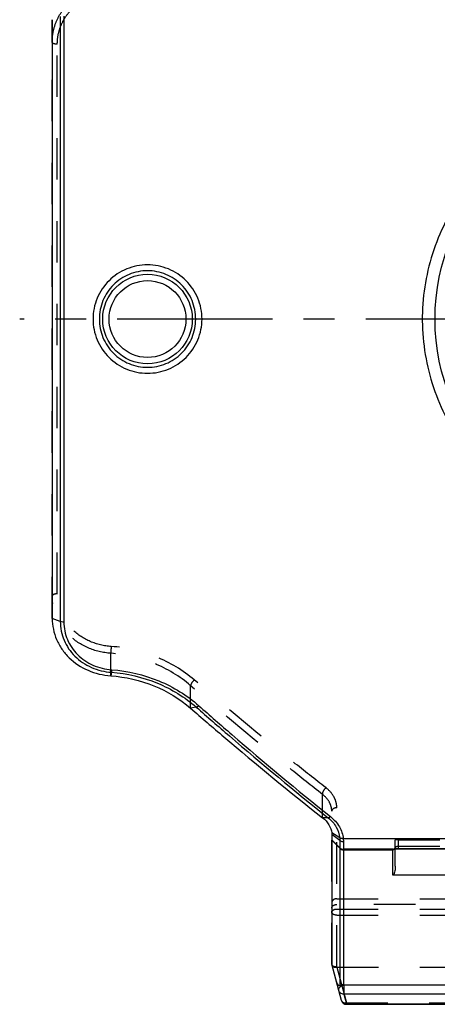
# Model space of a CAD drawing. Header units: millimetres. Extents: x 0 to 1000, y 0 to 1000.
# Tile 1 of 4: x 402 to 468, y 363 to 518. Entities that reach past the tile are written whole.
import ezdxf

# ---------------------------------------------------------------- set-up
doc = ezdxf.new("R2010")
doc.units = ezdxf.units.MM
doc.header["$LTSCALE"] = 65.185185
doc.linetypes.add('CENTER', pattern=[0.6, 0.375, -0.075, 0.075, -0.075])
doc.linetypes.add('HIDDEN', pattern=[0.2, 0.1, -0.1])
for name, color, linetype in [('ACHSEN_S', 7, 'CONTINUOUS'), ('FASEN', 7, 'CONTINUOUS'), ('KONST.EL_MIT_GEO', 7, 'CONTINUOUS')]:
    doc.layers.add(name, color=color, linetype=linetype)

msp = doc.modelspace()

# ---------------------------------------------------------------- linework, layer by layer
at = {"layer": 'ACHSEN_S', "color": 40, "linetype": 'CENTER'}
msp.add_line((598.12, 470.91), (401.88, 470.91), dxfattribs=at)
at = {"layer": 'FASEN', "color": 7, "linetype": 'Continuous'}
for p, q in [((407, 518.02), (407, 423.81)), ((451, 389.81), (451, 369.38))]:
    msp.add_line(p, q, dxfattribs=at)
for points, knots in [([(407, 423.81), (407, 423.24), (407.12, 422.1), (407.64, 420.45), (408.48, 418.93), (410.01, 417.12), (412.58, 415.43), (414.99, 414.86), (416.22, 414.77)], [0, 0, 0, 0, 0.120679, 0.241535, 0.363412, 0.487069, 0.739904, 1, 1, 1, 1]), ([(416.22, 414.77), (418.54, 414.61), (423.09, 413.57), (427.09, 411.15), (428.79, 409.67)], [0, 0, 0, 0, 0.507628, 1, 1, 1, 1]), ([(428.79, 409.67), (430.52, 408.16), (437.34, 402.3), (444.28, 396.59), (449.54, 392.44)], [0, 0, 0, 0, 0.255551, 1, 1, 1, 1]), ([(449.54, 392.44), (449.94, 392.14), (450.62, 391.43), (450.95, 390.5), (450.99, 390.05)], [0, 0, 0, 0, 0.529097, 1, 1, 1, 1]), ([(450.99, 390.05), (450.99, 390.03), (451, 389.95), (451, 389.87), (451, 389.81)], [0, 0, 0, 0, 0.265675, 1, 1, 1, 1])]:
    msp.add_open_spline(points, degree=3, knots=knots, dxfattribs=at)
at = {"layer": 'KONST.EL_MIT_GEO', "color": 8, "linetype": 'HIDDEN'}
for p, q in [((407, 423.81), (407, 518.02)), ((407.8, 427.67), (407.8, 514.16)), ((416.22, 414.77), (416.22, 418.32)), ((428.79, 409.67), (428.79, 413.22)), ((449.54, 392.44), (449.54, 396.12)), ((451.8, 369.02), (451.8, 394.01)), ((451, 369.38), (451, 393.46)), ((461, 387.54), (461, 388.98)), ((461.5, 388.99), (472.5, 388.99)), ((461.5, 387.58), (461.5, 388.99)), ((460.75, 387.49), (460.75, 387.49)), ((461.5, 387.97), (472.5, 387.97)), ((451.8, 379.69), (477.2, 379.69)), ((477.2, 378.8), (451.8, 378.8)), ((451.8, 378.08), (477.2, 378.08)), ((451.8, 377.11), (477.2, 377.11)), ((451.82, 368.93), (451.8, 369.02)), ((451.8, 368.93), (453.3, 363.32)), ((451.82, 368.93), (477.18, 368.93)), ((453.3, 363.32), (475.7, 363.32)), ((453.3, 363.14), (453.3, 363.32))]:
    msp.add_line(p, q, dxfattribs=at)
at = {"layer": 'KONST.EL_MIT_GEO', "color": 7, "linetype": 'Continuous'}
for p, q in [((408.27, 518.51), (408.27, 423.32)), ((408.83, 518.6), (408.83, 423.23)), ((473.1, 470.91), (467.25, 470.91)), ((408.27, 423.32), (407, 423.81)), ((416.31, 415.33), (416.22, 414.77)), ((429.68, 409.84), (428.79, 409.67)), ((450.44, 392.43), (449.54, 392.44)), ((452.25, 389.29), (450.99, 390.05)), ((452.27, 388.86), (451, 389.81)), ((452.27, 387.71), (451, 388.97)), ((452.25, 389.29), (452.25, 389.27)), ((452.81, 389.16), (452.81, 389.15)), ((452.81, 389.15), (547.19, 389.15)), ((452.27, 387.63), (451, 388.89)), ((452.27, 388.86), (452.27, 366.04)), ((452.83, 388.68), (452.83, 366.25)), ((460.64, 387.47), (452.83, 387.47)), ((452.83, 387.4), (460.6, 387.4)), ((460.6, 383.42), (460.6, 387.45)), ((460.75, 387.49), (460.75, 387.49)), ((461, 384.8), (461, 387.54)), ((461.48, 387.57), (472.5, 387.57)), ((461.5, 387.58), (472.5, 387.58)), ((461.5, 387.58), (461.5, 387.57)), ((473.4, 383.42), (460.6, 383.42)), ((452.53, 363.68), (451, 369.38)), ((452.88, 366.07), (452.83, 366.25)), ((476.12, 366.07), (452.88, 366.07)), ((452.88, 366.07), (452.88, 364.7)), ((476.12, 364.7), (452.88, 364.7)), ((452.88, 364.7), (453.3, 363.14)), ((453.3, 363.14), (475.7, 363.14)), ((453.3, 363.14), (453.3, 363.08)), ((453.3, 363.08), (475.7, 363.08))]:
    msp.add_line(p, q, dxfattribs=at)
at = {"layer": 'KONST.EL_MIT_GEO', "color": 8, "linetype": 'HIDDEN'}
msp.add_lwpolyline([(461, 387.85), (461, 387.82), (461, 387.79), (460.99, 387.76), (460.98, 387.73), (460.97, 387.7), (460.96, 387.67), (460.94, 387.65), (460.93, 387.62), (460.91, 387.6), (460.89, 387.58), (460.88, 387.56), (460.86, 387.55), (460.84, 387.53), (460.82, 387.52), (460.81, 387.51), (460.79, 387.51), (460.78, 387.5), (460.77, 387.49), (460.76, 387.49), (460.75, 387.49)], dxfattribs=at)
at = {"layer": 'KONST.EL_MIT_GEO', "color": 7, "linetype": 'Continuous'}
msp.add_lwpolyline([(460.75, 387.49), (460.76, 387.49), (460.77, 387.49), (460.78, 387.5), (460.79, 387.5), (460.81, 387.5), (460.83, 387.51), (460.85, 387.51), (460.87, 387.51), (460.89, 387.52), (460.92, 387.52), (460.95, 387.53), (460.98, 387.53), (461.01, 387.54), (461.04, 387.54), (461.08, 387.55), (461.12, 387.55), (461.16, 387.56), (461.2, 387.56), (461.24, 387.56), (461.29, 387.57), (461.33, 387.57), (461.38, 387.57), (461.43, 387.57), (461.48, 387.57)], dxfattribs=at)
for centre, radius in [((500, 470.91), 32.75), ((422, 470.91), 7.05), ((422, 470.91), 6.05)]:
    msp.add_circle(centre, radius, dxfattribs=at)
for centre, radius, start, end in [((452.83, 388.28), 0.801, 225.133, 270.0212), ((452.83, 388.2), 0.801, 225.133, 270.0212), ((460.65, 387.84), 0.365, 268.4563, 285.1428), ((461.46, 384.28), 3.3, 98.2466, 100.7885), ((460.6, 387.8), 0.402, 311.9085, 314.7778), ((461.5, 384), 3.58, 89.9748, 98.2544), ((453.3, 363.88), 0.8, 195, 270)]:
    msp.add_arc(centre, radius, start, end, dxfattribs=at)
at = {"layer": 'KONST.EL_MIT_GEO', "color": 8, "linetype": 'HIDDEN'}
for centre, radius, start, end in [((460.6, 387.85), 0.401, 297.5068, 311.8768), ((460.6, 387.85), 0.4, 335.9911, 353.9172), ((460.6, 387.8), 0.4, 341.9998, 359.9326), ((460.6, 387.85), 0.396, 353.9425, 359.987)]:
    msp.add_arc(centre, radius, start, end, dxfattribs=at)
msp.add_ellipse((452.82, 365.67), major_axis=(-1.05, 3.25), ratio=0.228742, start_param=-0.074056, end_param=-0.039009, dxfattribs=at)
for points, knots in [([(407, 514.46), (407, 515.04), (407.12, 516.18), (407.63, 517.83), (408.48, 519.36), (410.01, 521.17), (412.58, 522.86), (414.99, 523.43), (416.22, 523.51)], [0, 0, 0, 0, 0.120933, 0.241951, 0.363899, 0.487499, 0.74007, 1, 1, 1, 1]), ([(407.8, 514.16), (407.8, 514.68), (407.91, 515.74), (408.39, 517.26), (409.17, 518.65), (410.58, 520.31), (412.95, 521.85), (415.15, 522.36), (416.28, 522.44)], [0, 0, 0, 0, 0.121109, 0.242244, 0.364252, 0.487863, 0.740323, 1, 1, 1, 1]), ([(407.8, 514.16), (407.7, 514.16), (407.51, 514.17), (407.28, 514.22), (407.14, 514.29), (407.05, 514.35), (407, 514.42), (407, 514.46)], [0, 0, 0, 0, 0.338566, 0.633853, 0.754801, 0.854895, 1, 1, 1, 1]), ([(407.8, 427.67), (407.7, 427.67), (407.51, 427.66), (407.28, 427.6), (407.14, 427.54), (407.05, 427.48), (407, 427.41), (407, 427.37)], [0, 0, 0, 0, 0.338566, 0.633853, 0.754801, 0.854895, 1, 1, 1, 1]), ([(416.28, 419.39), (415.15, 419.46), (412.95, 419.98), (410.58, 421.52), (409.17, 423.18), (408.39, 424.57), (407.91, 426.09), (407.8, 427.14), (407.8, 427.67)], [0, 0, 0, 0, 0.259677, 0.512137, 0.635748, 0.757756, 0.878891, 1, 1, 1, 1]), ([(416.22, 418.32), (414.99, 418.4), (412.58, 418.97), (410.01, 420.66), (408.48, 422.47), (407.63, 423.99), (407.12, 425.65), (407, 426.79), (407, 427.37)], [0, 0, 0, 0, 0.25993, 0.512501, 0.636101, 0.758049, 0.879067, 1, 1, 1, 1]), ([(416.28, 419.39), (416.26, 419.18), (416.24, 418.83), (416.22, 418.47), (416.22, 418.32)], [0, 0, 0, 0, 0.566343, 1, 1, 1, 1]), ([(429.35, 414.13), (427.58, 415.65), (423.42, 418.15), (418.69, 419.22), (416.28, 419.39)], [0, 0, 0, 0, 0.491781, 1, 1, 1, 1]), ([(428.79, 413.22), (427.09, 414.7), (423.09, 417.11), (418.54, 418.15), (416.22, 418.32)], [0, 0, 0, 0, 0.491674, 1, 1, 1, 1]), ([(429.35, 414.13), (429.2, 413.99), (429, 413.76), (428.83, 413.44), (428.79, 413.29), (428.79, 413.22)], [0, 0, 0, 0, 0.574832, 0.821865, 1, 1, 1, 1]), ([(450.1, 397.15), (448.37, 398.49), (441.35, 404.01), (434.47, 409.72), (429.35, 414.13)], [0, 0, 0, 0, 0.244754, 1, 1, 1, 1]), ([(449.54, 396.12), (447.81, 397.47), (440.78, 403.04), (433.9, 408.79), (428.79, 413.22)], [0, 0, 0, 0, 0.244711, 1, 1, 1, 1]), ([(450.1, 397.15), (449.92, 397.01), (449.7, 396.76), (449.54, 396.39), (449.52, 396.2), (449.54, 396.12)], [0, 0, 0, 0, 0.553649, 0.806603, 1, 1, 1, 1]), ([(451.8, 394.01), (451.8, 394.29), (451.72, 394.88), (451.26, 396.03), (450.61, 396.75), (450.1, 397.15)], [0, 0, 0, 0, 0.233742, 0.476074, 1, 1, 1, 1]), ([(451, 393.46), (451, 393.71), (450.93, 394.2), (450.54, 395.18), (449.97, 395.79), (449.54, 396.12)], [0, 0, 0, 0, 0.231499, 0.472749, 1, 1, 1, 1]), ([(451.8, 394.01), (451.7, 394.01), (451.5, 393.98), (451.24, 393.87), (451.05, 393.69), (451, 393.54), (451, 393.46)], [0, 0, 0, 0, 0.292275, 0.561791, 0.795442, 1, 1, 1, 1]), ([(461.5, 388.99), (461.44, 388.99), (461.34, 388.99), (461.23, 388.99), (461.15, 388.99), (461.09, 388.99), (461.04, 388.99), (461.02, 388.98), (461, 388.98), (461, 388.98)], [0, 0, 0, 0, 0.381857, 0.554323, 0.705512, 0.829579, 0.921829, 0.97894, 1, 1, 1, 1]), ([(460.75, 387.49), (460.83, 387.51), (460.98, 387.61), (461.03, 387.79), (461.02, 387.87)], [0, 0, 0, 0, 0.492224, 1, 1, 1, 1]), ([(461, 387.85), (461, 387.85), (461, 387.86), (461.02, 387.87), (461.02, 387.87)], [0, 0, 0, 0, 0.179817, 1, 1, 1, 1]), ([(461.02, 387.87), (461.08, 387.9), (461.24, 387.95), (461.4, 387.97), (461.5, 387.97)], [0, 0, 0, 0, 0.38948, 1, 1, 1, 1]), ([(451.8, 379.69), (451.7, 379.69), (451.49, 379.66), (451.23, 379.53), (451.05, 379.31), (451, 379.14), (451, 379.05)], [0, 0, 0, 0, 0.27454, 0.535369, 0.775543, 1, 1, 1, 1]), ([(451, 378.21), (451, 378.29), (451.05, 378.46), (451.23, 378.65), (451.5, 378.77), (451.7, 378.8), (451.8, 378.8)], [0, 0, 0, 0, 0.213032, 0.449141, 0.714878, 1, 1, 1, 1]), ([(451, 377.57), (451, 377.64), (451.05, 377.79), (451.24, 377.95), (451.5, 378.06), (451.7, 378.08), (451.8, 378.08)], [0, 0, 0, 0, 0.198521, 0.430392, 0.702566, 1, 1, 1, 1]), ([(451.8, 377.11), (451.7, 377.11), (451.5, 377.13), (451.24, 377.22), (451.05, 377.37), (451, 377.51), (451, 377.57)], [0, 0, 0, 0, 0.308001, 0.585792, 0.814217, 1, 1, 1, 1]), ([(451.01, 369.34), (451.02, 369.29), (451.12, 369.14), (451.42, 369.02), (451.66, 369.01), (451.8, 369.02)], [0, 0, 0, 0, 0.189573, 0.551895, 1, 1, 1, 1]), ([(451.04, 369.24), (451.05, 369.18), (451.12, 369.07), (451.31, 368.96), (451.54, 368.91), (451.71, 368.92), (451.8, 368.93)], [0, 0, 0, 0, 0.200754, 0.430816, 0.700016, 1, 1, 1, 1]), ([(452.53, 363.68), (452.54, 363.61), (452.62, 363.49), (452.8, 363.36), (453.04, 363.3), (453.21, 363.31), (453.3, 363.32)], [0, 0, 0, 0, 0.211326, 0.445242, 0.710189, 1, 1, 1, 1])]:
    msp.add_open_spline(points, degree=3, knots=knots, dxfattribs=at)
at = {"layer": 'KONST.EL_MIT_GEO', "color": 7, "linetype": 'Continuous'}
for points, knots in [([(478.47, 497.76), (477.08, 496.68), (474.45, 494.3), (471.11, 490.16), (468.44, 485.55), (466.52, 480.57), (465.4, 475.33), (465.12, 469.97), (465.7, 464.65), (467.1, 459.48), (469.29, 454.62), (472.21, 450.16), (475.77, 446.21), (479.89, 442.86), (484.49, 440.17), (489.45, 438.19), (494.66, 436.99), (498.22, 436.72), (500, 436.72)], [0, 0, 0, 0, 0.062217, 0.12447, 0.186852, 0.24941, 0.312132, 0.374944, 0.437735, 0.500406, 0.5629, 0.625229, 0.687457, 0.749687, 0.812021, 0.874528, 0.937209, 1, 1, 1, 1]), ([(430.58, 470.91), (430.58, 472.03), (430.13, 474.28), (428.22, 477.11), (425.36, 479), (422, 479.66), (418.64, 479), (415.78, 477.11), (413.87, 474.28), (413.42, 472.03), (413.42, 470.91)], [0, 0, 0, 0, 0.125008, 0.24998, 0.374962, 0.5, 0.625038, 0.75002, 0.874992, 1, 1, 1, 1]), ([(429.58, 470.91), (429.58, 471.9), (429.19, 473.9), (427.51, 476.42), (424.98, 478.12), (422, 478.71), (419.02, 478.12), (416.49, 476.42), (414.81, 473.9), (414.42, 471.9), (414.42, 470.91)], [0, 0, 0, 0, 0.125032, 0.250004, 0.374972, 0.5, 0.625028, 0.749996, 0.874969, 1, 1, 1, 1]), ([(413.42, 470.91), (413.42, 469.8), (413.87, 467.55), (415.78, 464.72), (418.64, 462.83), (422, 462.16), (425.36, 462.83), (428.22, 464.72), (430.13, 467.55), (430.58, 469.8), (430.58, 470.91)], [0, 0, 0, 0, 0.125008, 0.24998, 0.374963, 0.5, 0.625037, 0.75002, 0.874992, 1, 1, 1, 1]), ([(414.42, 470.91), (414.42, 469.93), (414.81, 467.93), (416.49, 465.4), (419.02, 463.71), (422, 463.12), (424.98, 463.71), (427.51, 465.4), (429.19, 467.93), (429.58, 469.93), (429.58, 470.91)], [0, 0, 0, 0, 0.125032, 0.250004, 0.374973, 0.5, 0.625027, 0.749996, 0.874968, 1, 1, 1, 1]), ([(408.83, 423.23), (408.78, 423.23), (408.59, 423.24), (408.4, 423.27), (408.27, 423.32)], [0, 0, 0, 0, 0.271905, 1, 1, 1, 1]), ([(408.27, 423.32), (408.27, 422.82), (408.37, 421.81), (408.81, 420.36), (409.55, 419.01), (410.88, 417.42), (413.12, 415.91), (415.24, 415.4), (416.31, 415.33)], [0, 0, 0, 0, 0.120916, 0.241956, 0.363941, 0.487569, 0.740139, 1, 1, 1, 1]), ([(408.83, 423.23), (408.83, 422.76), (408.93, 421.82), (409.35, 420.45), (410.03, 419.19), (411.28, 417.69), (413.37, 416.28), (415.35, 415.8), (416.36, 415.73)], [0, 0, 0, 0, 0.120995, 0.24211, 0.364145, 0.487785, 0.740279, 1, 1, 1, 1]), ([(416.36, 415.73), (416.35, 415.64), (416.34, 415.51), (416.32, 415.38), (416.31, 415.33)], [0, 0, 0, 0, 0.61631, 1, 1, 1, 1]), ([(416.31, 415.33), (418.79, 415.15), (423.63, 414.02), (427.88, 411.42), (429.68, 409.84)], [0, 0, 0, 0, 0.50817, 1, 1, 1, 1]), ([(416.36, 415.73), (418.9, 415.55), (423.88, 414.38), (428.23, 411.7), (430.08, 410.07)], [0, 0, 0, 0, 0.508136, 1, 1, 1, 1]), ([(430.08, 410.07), (430.01, 410.01), (429.89, 409.92), (429.75, 409.85), (429.68, 409.84)], [0, 0, 0, 0, 0.573138, 1, 1, 1, 1]), ([(429.68, 409.84), (431.41, 408.32), (438.23, 402.4), (445.17, 396.63), (450.44, 392.43)], [0, 0, 0, 0, 0.254664, 1, 1, 1, 1]), ([(430.08, 410.07), (431.8, 408.54), (438.6, 402.61), (445.54, 396.82), (450.78, 392.61)], [0, 0, 0, 0, 0.254671, 1, 1, 1, 1]), ([(450.44, 392.43), (450.48, 392.46), (450.57, 392.49), (450.69, 392.54), (450.75, 392.59), (450.78, 392.61)], [0, 0, 0, 0, 0.403035, 0.687793, 1, 1, 1, 1]), ([(450.44, 392.43), (450.94, 392.03), (451.8, 391.09), (452.2, 389.87), (452.25, 389.29)], [0, 0, 0, 0, 0.523868, 1, 1, 1, 1]), ([(450.78, 392.61), (451.34, 392.17), (452.29, 391.14), (452.75, 389.81), (452.81, 389.16)], [0, 0, 0, 0, 0.523296, 1, 1, 1, 1]), ([(452.81, 389.16), (452.76, 389.15), (452.57, 389.16), (452.37, 389.21), (452.25, 389.29)], [0, 0, 0, 0, 0.266285, 1, 1, 1, 1]), ([(452.81, 389.15), (452.76, 389.14), (452.57, 389.15), (452.37, 389.2), (452.25, 389.27)], [0, 0, 0, 0, 0.266375, 1, 1, 1, 1]), ([(452.25, 389.27), (452.26, 389.24), (452.26, 389.1), (452.27, 388.96), (452.27, 388.86)], [0, 0, 0, 0, 0.262834, 1, 1, 1, 1]), ([(452.81, 389.15), (452.82, 389.1), (452.82, 388.95), (452.83, 388.8), (452.83, 388.68)], [0, 0, 0, 0, 0.262396, 1, 1, 1, 1]), ([(452.27, 388.86), (452.3, 388.83), (452.47, 388.72), (452.68, 388.68), (452.83, 388.68)], [0, 0, 0, 0, 0.238093, 1, 1, 1, 1]), ([(460.6, 387.45), (460.6, 387.46), (460.62, 387.47), (460.63, 387.47), (460.64, 387.47)], [0, 0, 0, 0, 0.322124, 1, 1, 1, 1]), ([(460.64, 387.47), (460.65, 387.48), (460.72, 387.5), (460.79, 387.51), (460.84, 387.52)], [0, 0, 0, 0, 0.177983, 1, 1, 1, 1]), ([(461, 384.8), (461, 384.68), (460.99, 384.44), (460.95, 384.08), (460.87, 383.77), (460.78, 383.54), (460.67, 383.42), (460.6, 383.42)], [0, 0, 0, 0, 0.238306, 0.483786, 0.736704, 0.866985, 1, 1, 1, 1]), ([(452.27, 366.04), (452.25, 366.02), (452.22, 366), (452.15, 366.01), (452.09, 366.04), (452.04, 366.1), (451.97, 366.18), (451.9, 366.31), (451.82, 366.47), (451.75, 366.65), (451.66, 366.91), (451.61, 367.11), (451.57, 367.25)], [0, 0, 0, 0, 0.041139, 0.070619, 0.121732, 0.173073, 0.226369, 0.338987, 0.458998, 0.58559, 0.718209, 1, 1, 1, 1]), ([(452.11, 365.23), (452.09, 365.32), (452.09, 365.53), (452.26, 365.8), (452.54, 365.99), (452.77, 366.06), (452.88, 366.07)], [0, 0, 0, 0, 0.217207, 0.45711, 0.722808, 1, 1, 1, 1]), ([(452.27, 366.04), (452.3, 366.07), (452.47, 366.18), (452.68, 366.24), (452.83, 366.25)], [0, 0, 0, 0, 0.24119, 1, 1, 1, 1]), ([(452.88, 364.7), (452.71, 364.69), (452.37, 364.78), (452.15, 365.08), (452.11, 365.23)], [0, 0, 0, 0, 0.512227, 1, 1, 1, 1]), ([(452.53, 363.68), (452.57, 363.52), (452.78, 363.22), (453.13, 363.13), (453.3, 363.14)], [0, 0, 0, 0, 0.487773, 1, 1, 1, 1])]:
    msp.add_open_spline(points, degree=3, knots=knots, dxfattribs=at)
for points in [[(460.6, 387.45), (460.66, 387.45), (460.73, 387.47), (460.79, 387.5)], [(460.6, 387.4), (460.7, 387.4), (460.8, 387.44), (460.87, 387.5)]]:
    msp.add_open_spline(points, degree=3, dxfattribs=at)
at = {"layer": 'KONST.EL_MIT_GEO', "color": 8, "linetype": 'HIDDEN'}
for points in [[(460.87, 387.55), (460.91, 387.59), (460.94, 387.64), (460.97, 387.69)], [(460.88, 387.52), (460.93, 387.56), (460.96, 387.62), (460.98, 387.68)]]:
    msp.add_open_spline(points, degree=3, dxfattribs=at)

doc.saveas('drawing.dxf')
